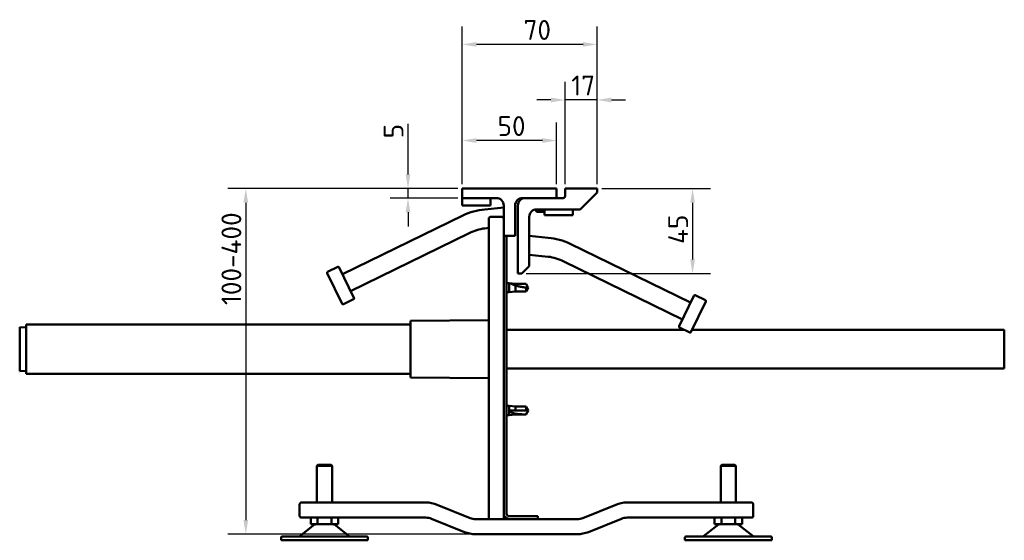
# Model space of a CAD drawing. Header units: millimetres. Extents: x 22 to 1245, y 39 to 867.
# Tile 3 of 3: x 705 to 1226, y 591 to 867. Entities that reach past the tile are written whole.
import ezdxf

# ---------------------------------------------------------------- set-up
doc = ezdxf.new("R2010")
doc.units = ezdxf.units.MM
doc.header["$LTSCALE"] = 3
doc.layers.add('Bemaßung (ISO)', color=7, linetype='Continuous', lineweight=25)
doc.layers.add('Sichtbar (ISO)', color=7, linetype='Continuous', lineweight=50)
doc.styles.add('Notiztext (DIN)', font='isocpeur.ttf')
doc.dimstyles.new('Standard (DIN)', dxfattribs={"dimscale": 3, "dimtxt": 3.5, "dimasz": 2.5, "dimexe": 3.175, "dimexo": 0.8, "dimgap": 0.8, "dimtad": 1, "dimrnd": 1e-08, "dimzin": 0, "dimtxsty": 'Notiztext (DIN)', "dimcen": 0.09, "dimdle": 10, "dimclrd": 256, "dimclre": 256, "dimclrt": 256, "dimadec": 0, "dimazin": 0, "dimtfac": 1, "dimtmove": 0, "dimatfit": 3, "dimfxl": 1, "dimtolj": 1, "dimtzin": 0, "dimlwd": -1, "dimlwe": -1, "dimarcsym": 0})

# ---------------------------------------------------------------- blocks, each defined once
blk = doc.blocks.new('*D4')
at = {"layer": 'Bemaßung (ISO)', "transparency": 16777216}
for p, q in [((936.78, 777.29), (814.97, 777.29)), ((824.49, 769.79), (824.49, 601.79)), ((943.89, 594.29), (814.97, 594.29))]:
    blk.add_line(p, q, dxfattribs=at)
for points in [[(823.24, 769.79), (825.74, 769.79), (824.49, 777.29)], [(823.24, 601.79), (825.74, 601.79), (824.49, 594.29)]]:
    blk.add_solid(points, dxfattribs=at)
at = {"layer": 'Defpoints', "color": 0, "transparency": 16777216}
for p in [(939.18, 777.29), (824.49, 594.29), (946.29, 594.29)]:
    blk.add_point(p, dxfattribs=at)
at = {"layer": 'Bemaßung (ISO)', "transparency": 16777216, "insert": (811.59, 708.93), "char_height": 10.5, "attachment_point": 1, "rotation": 90, "style": 'Notiztext (DIN)'}
blk.add_mtext('\\A1; \\fISOCPEUR|b0|i0;\\H10.5000;100-400', dxfattribs=at)
blk = doc.blocks.new('*D5')
at = {"layer": 'Bemaßung (ISO)', "transparency": 16777216}
for p, q in [((910.43, 784.79), (910.43, 811.53)), ((936.78, 777.29), (900.91, 777.29)), ((936.78, 772.29), (900.91, 772.29)), ((910.43, 772.29), (910.43, 777.29)), ((910.43, 764.79), (910.43, 757.29))]:
    blk.add_line(p, q, dxfattribs=at)
for points in [[(909.18, 784.79), (911.68, 784.79), (910.43, 777.29)], [(909.18, 764.79), (911.68, 764.79), (910.43, 772.29)]]:
    blk.add_solid(points, dxfattribs=at)
at = {"layer": 'Defpoints', "color": 0, "transparency": 16777216}
for p in [(910.43, 772.29), (939.18, 777.29), (939.18, 772.29)]:
    blk.add_point(p, dxfattribs=at)
at = {"layer": 'Bemaßung (ISO)', "transparency": 16777216, "insert": (897.53, 803.88), "char_height": 10.5, "attachment_point": 1, "rotation": 90, "style": 'Notiztext (DIN)'}
blk.add_mtext('\\A1;5', dxfattribs=at)
blk = doc.blocks.new('*D6')
at = {"layer": 'Bemaßung (ISO)', "transparency": 16777216}
for p, q in [((939.18, 779.69), (939.18, 863.13)), ((1010.68, 779.69), (1010.68, 863.13)), ((1003.18, 853.61), (946.68, 853.61))]:
    blk.add_line(p, q, dxfattribs=at)
for points in [[(946.68, 854.86), (946.68, 852.36), (939.18, 853.61)], [(1003.18, 854.86), (1003.18, 852.36), (1010.68, 853.61)]]:
    blk.add_solid(points, dxfattribs=at)
at = {"layer": 'Defpoints', "color": 0, "transparency": 16777216}
for p in [(939.18, 853.61), (939.18, 777.29), (1010.68, 777.29)]:
    blk.add_point(p, dxfattribs=at)
at = {"layer": 'Bemaßung (ISO)', "transparency": 16777216, "insert": (964.96, 866.51), "char_height": 10.5, "attachment_point": 1, "style": 'Notiztext (DIN)'}
blk.add_mtext('\\A1; \\fISOCPEUR|b0|i0;\\H10.5000;70', dxfattribs=at)
blk = doc.blocks.new('*D7')
at = {"layer": 'Bemaßung (ISO)', "transparency": 16777216}
for p, q in [((939.18, 779.69), (939.18, 812.26)), ((989.18, 779.69), (989.18, 812.26)), ((981.68, 802.73), (946.68, 802.73))]:
    blk.add_line(p, q, dxfattribs=at)
for points in [[(946.68, 803.98), (946.68, 801.48), (939.18, 802.73)], [(981.68, 803.98), (981.68, 801.48), (989.18, 802.73)]]:
    blk.add_solid(points, dxfattribs=at)
at = {"layer": 'Defpoints', "color": 0, "transparency": 16777216}
for p in [(939.18, 802.73), (939.18, 777.29), (989.18, 777.29)]:
    blk.add_point(p, dxfattribs=at)
at = {"layer": 'Bemaßung (ISO)', "transparency": 16777216, "insert": (957.88, 815.63), "char_height": 10.5, "attachment_point": 1, "style": 'Notiztext (DIN)'}
blk.add_mtext('\\A1;50', dxfattribs=at)
blk = doc.blocks.new('*D8')
at = {"layer": 'Bemaßung (ISO)', "transparency": 16777216}
for p, q in [((1013.08, 777.29), (1070.73, 777.29)), ((1061.2, 769.79), (1061.2, 739.79)), ((973.08, 732.29), (1070.73, 732.29))]:
    blk.add_line(p, q, dxfattribs=at)
for points in [[(1059.95, 769.79), (1062.45, 769.79), (1061.2, 777.29)], [(1059.95, 739.79), (1062.45, 739.79), (1061.2, 732.29)]]:
    blk.add_solid(points, dxfattribs=at)
at = {"layer": 'Defpoints', "color": 0, "transparency": 16777216}
for p in [(1010.68, 777.29), (970.68, 732.29), (1061.2, 732.29)]:
    blk.add_point(p, dxfattribs=at)
at = {"layer": 'Bemaßung (ISO)', "transparency": 16777216, "insert": (1048.3, 747.97), "char_height": 10.5, "attachment_point": 1, "rotation": 90, "style": 'Notiztext (DIN)'}
blk.add_mtext('\\A1;45', dxfattribs=at)
blk = doc.blocks.new('*D9')
at = {"layer": 'Bemaßung (ISO)', "transparency": 16777216}
for p, q in [((993.68, 779.69), (993.68, 833.72)), ((1010.68, 779.69), (1010.68, 833.72)), ((986.18, 824.2), (978.68, 824.2)), ((1010.68, 824.2), (993.68, 824.2)), ((1018.18, 824.2), (1025.68, 824.2))]:
    blk.add_line(p, q, dxfattribs=at)
for points in [[(986.18, 825.45), (986.18, 822.95), (993.68, 824.2)], [(1018.18, 825.45), (1018.18, 822.95), (1010.68, 824.2)]]:
    blk.add_solid(points, dxfattribs=at)
at = {"layer": 'Defpoints', "color": 0, "transparency": 16777216}
for p in [(993.68, 824.2), (993.68, 777.29), (1010.68, 777.29)]:
    blk.add_point(p, dxfattribs=at)
at = {"layer": 'Bemaßung (ISO)', "transparency": 16777216, "insert": (996.93, 837.1), "char_height": 10.5, "attachment_point": 1, "style": 'Notiztext (DIN)'}
blk.add_mtext('\\A1;17', dxfattribs=at)

msp = doc.modelspace()

# ---------------------------------------------------------------- linework, layer by layer
at = {"layer": 'Sichtbar (ISO)'}
for p, q in [((989.1804, 777.2917), (939.1804, 777.2917)), ((939.1804, 777.2917), (939.1804, 772.2917)), ((954.1804, 772.2917), (939.1804, 772.2917)), ((939.1804, 772.2917), (939.1804, 768.2917)), ((954.1804, 772.2917), (957.1804, 772.2917)), ((954.1804, 772.2917), (954.1804, 768.2917)), ((971.1804, 772.2917), (989.1804, 772.2917)), ((992.6804, 772.2917), (972.6804, 772.2917)), ((989.1804, 772.2917), (989.1804, 777.2917)), ((993.6804, 777.2917), (993.6804, 773.2917)), ((1010.6804, 777.2917), (993.6804, 777.2917)), ((1001.6804, 766.2917), (1010.6804, 775.2917)), ((1010.6804, 775.2917), (1010.6804, 777.2917)), ((954.1804, 768.2917), (939.1804, 768.2917)), ((961.1804, 767.2917), (951.1804, 766.2316)), ((961.1804, 768.2917), (961.1804, 752.2917)), ((967.1804, 752.2917), (967.1804, 768.2917)), ((968.6804, 768.2917), (968.6804, 732.2917)), ((939.4859, 763.0626), (875.6715, 731.9382)), ((960.1804, 762.2917), (954.1804, 762.2917)), ((974.6804, 736.2917), (974.6804, 762.2917)), ((978.1804, 766.2603), (978.1804, 765.4822)), ((980.6804, 765.4822), (978.1804, 765.4822)), ((978.6709, 764.9917), (978.1804, 765.4822)), ((980.6804, 764.9917), (978.6709, 764.9917)), ((978.6804, 766.2917), (982.6804, 766.2917)), ((982.6804, 765.4822), (980.6804, 765.4822)), ((982.6804, 764.9917), (980.6804, 764.9917)), ((982.6804, 766.2917), (997.6804, 766.2917)), ((982.6804, 766.2917), (982.6804, 763.2917)), ((997.6804, 763.2917), (982.6804, 763.2917)), ((997.6804, 763.2917), (997.6804, 766.2917)), ((997.6804, 766.2917), (1001.6804, 766.2917)), ((953.1804, 761.2917), (953.1804, 602.2917)), ((942.8977, 753.6626), (880.0308, 723.0003)), ((953.1804, 756.4436), (951.1804, 756.2316)), ((961.1804, 605.2917), (961.1804, 752.2917)), ((961.1804, 752.2917), (962.6804, 752.2917)), ((961.1804, 752.2917), (967.1804, 752.2917)), ((962.6804, 605.2917), (962.6804, 752.2917)), ((974.6804, 752.2917), (984.6804, 751.2316)), ((996.375, 748.0626), (1060.1893, 716.9382)), ((974.6804, 742.2917), (984.6804, 741.2316)), ((873.2372, 735.7886), (867.8445, 733.1584)), ((974.6804, 736.2917), (970.6804, 732.2917)), ((992.9632, 738.6626), (1055.8301, 708.0003)), ((875.5049, 716.3115), (867.6142, 732.4898)), ((873.9058, 735.5584), (881.7965, 719.3801)), ((968.6804, 732.2917), (970.6804, 732.2917)), ((963.9804, 727.1917), (962.6804, 727.1917)), ((963.9804, 727.1917), (963.9804, 722.3917)), ((967.4484, 726.8417), (963.9804, 727.1917)), ((964.7221, 727.1166), (967.4484, 726.8415)), ((967.4484, 726.8417), (967.4484, 726.8415)), ((972.9969, 726.8417), (967.4484, 726.8417)), ((967.4484, 726.8415), (972.9969, 726.8415)), ((967.4484, 725.9854), (967.4484, 722.7417)), ((972.9969, 726.8417), (972.9969, 726.8415)), ((974.1804, 724.7917), (972.9969, 726.8417)), ((972.9969, 726.8415), (974.1804, 724.7917)), ((963.9804, 722.3917), (962.6804, 722.3917)), ((967.4484, 722.7417), (963.9804, 722.3917)), ((972.9969, 722.7417), (967.4484, 722.7417)), ((972.9969, 724.9042), (972.9969, 722.7417)), ((974.1804, 724.7917), (972.9969, 722.7417)), ((1054.0644, 704.3801), (1061.955, 720.5584)), ((1062.6236, 720.7886), (1068.0164, 718.1584)), ((881.5663, 718.7115), (876.1735, 716.0813)), ((1068.2466, 717.4898), (1060.3559, 701.3115)), ((708.1804, 679.2917), (708.1804, 705.2917)), ((708.1804, 705.2917), (911.6804, 705.2917)), ((911.6804, 707.2917), (953.1804, 707.6487)), ((911.6804, 677.2917), (911.6804, 707.2917)), ((704.6804, 680.6417), (704.6804, 703.9417)), ((708.1804, 703.7159), (704.6804, 703.9417)), ((1056.6932, 702.5417), (962.6804, 702.5417)), ((1054.2946, 703.7115), (1059.6873, 701.0813)), ((1226.3804, 702.5417), (1060.9559, 702.5417)), ((1226.3804, 702.5417), (1226.3804, 682.0417)), ((708.1804, 680.8675), (704.6804, 680.6417)), ((708.1804, 679.2917), (911.6804, 679.2917)), ((1226.3804, 682.0417), (962.6804, 682.0417)), ((911.6804, 677.2917), (953.1804, 676.9347)), ((963.9804, 662.1917), (962.6804, 662.1917)), ((963.9804, 657.3917), (962.6804, 657.3917)), ((963.9804, 662.1917), (963.9804, 657.3917)), ((967.4484, 661.8417), (963.9804, 662.1917)), ((967.4484, 657.7417), (963.9804, 657.3917)), ((964.7221, 659.7186), (967.4484, 659.7273)), ((967.4484, 661.8417), (967.4484, 659.7273)), ((972.9969, 661.8417), (967.4484, 661.8417)), ((967.4484, 659.7273), (972.9969, 659.7273)), ((967.4484, 658.1023), (967.4484, 657.7417)), ((972.9969, 657.7417), (967.4484, 657.7417)), ((972.9969, 661.8417), (972.9969, 659.7273)), ((973.6254, 660.753), (972.9969, 661.8417)), ((972.9969, 659.7273), (974.1804, 659.7917)), ((973.6254, 658.8303), (972.9969, 657.7417)), ((972.9969, 657.743), (972.9969, 657.7417)), ((973.6254, 660.753), (974.1804, 659.7917)), ((973.6254, 658.8303), (974.1804, 659.7917)), ((862.6804, 631.0743), (862.1804, 630.5743)), ((870.1804, 630.5743), (862.1804, 630.5743)), ((862.1804, 611.0743), (862.1804, 630.5743)), ((862.6804, 631.0743), (869.6804, 631.0743)), ((869.6804, 631.0743), (870.1804, 630.5743)), ((870.1804, 611.0743), (870.1804, 630.5743)), ((1076.6804, 631.0743), (1076.1804, 630.5743)), ((1084.1804, 630.5743), (1076.1804, 630.5743)), ((1076.1804, 611.0743), (1076.1804, 630.5743)), ((1076.6804, 631.0743), (1083.6804, 631.0743)), ((1083.6804, 631.0743), (1084.1804, 630.5743)), ((1084.1804, 611.0743), (1084.1804, 630.5743)), ((919.8876, 611.0743), (853.9977, 611.0743)), ((1092.3632, 611.0743), (1026.4732, 611.0743)), ((852.9977, 610.0743), (852.9977, 604.0743)), ((943.2937, 602.8742), (925.8813, 609.9092)), ((961.1804, 602.2917), (961.1804, 605.2917)), ((1020.4795, 609.9092), (1003.0672, 602.8742)), ((1093.3632, 604.0743), (1093.3632, 610.0743)), ((853.9977, 603.0743), (919.8876, 603.0743)), ((858.8804, 599.5743), (858.8804, 603.0743)), ((862.5304, 599.5743), (862.5304, 603.0743)), ((869.8304, 599.5743), (869.8304, 603.0743)), ((873.4804, 599.5743), (873.4804, 603.0743)), ((922.8844, 602.4918), (940.2968, 595.4567)), ((953.1804, 602.2917), (946.2905, 602.2917)), ((954.1804, 602.2917), (953.1804, 602.2917)), ((960.1804, 602.2917), (954.1804, 602.2917)), ((961.1804, 602.2917), (960.1804, 602.2917)), ((964.1804, 602.2917), (961.1804, 602.2917)), ((979.1804, 603.7917), (964.1804, 603.7917)), ((964.1804, 602.2917), (979.1804, 602.2917)), ((979.1804, 603.7917), (979.1804, 602.2917)), ((1000.0703, 602.2917), (979.1804, 602.2917)), ((1006.064, 595.4567), (1023.4764, 602.4918)), ((1026.4732, 603.0743), (1092.3632, 603.0743)), ((1072.8804, 599.5743), (1072.8804, 603.0743)), ((1076.5304, 599.5743), (1076.5304, 603.0743)), ((1083.8304, 599.5743), (1083.8304, 603.0743)), ((1087.4804, 599.5743), (1087.4804, 603.0743)), ((860.9082, 599.3598), (853.0665, 593.1816)), ((862.5304, 599.5743), (858.8804, 599.5743)), ((869.8304, 599.5743), (862.5304, 599.5743)), ((873.4804, 599.5743), (869.8304, 599.5743)), ((871.4527, 599.3598), (879.2943, 593.1816)), ((1074.9082, 599.3598), (1067.0665, 593.1816)), ((1076.5304, 599.5743), (1072.8804, 599.5743)), ((1083.8304, 599.5743), (1076.5304, 599.5743)), ((1087.4804, 599.5743), (1083.8304, 599.5743)), ((1085.4527, 599.3598), (1093.2943, 593.1816)), ((843.1804, 591.0743), (843.1804, 592.5743)), ((889.1804, 591.0743), (843.1804, 591.0743)), ((843.6804, 593.0743), (888.6804, 593.0743)), ((889.1804, 591.0743), (889.1804, 592.5743)), ((946.2905, 594.2917), (1000.0703, 594.2917)), ((1057.1804, 591.0743), (1057.1804, 592.5743)), ((1103.1804, 591.0743), (1057.1804, 591.0743)), ((1057.6804, 593.0743), (1102.6804, 593.0743)), ((1103.1804, 591.0743), (1103.1804, 592.5743))]:
    msp.add_line(p, q, dxfattribs=at)
for centre, radius, start, end in [((957.1804, 768.2917), 4, 0, 90), ((971.1804, 768.2917), 4, 90, 180), ((972.6804, 768.2917), 4, 90, 180), ((992.6804, 773.2917), 1, 270, 0), ((954.3429, 731.3987), 34.9761, 95.187692, 115.136533), ((954.1804, 761.2917), 1, 90, 180), ((960.1804, 761.2917), 1, 0, 90), ((978.6804, 762.2917), 4, 90, 180), ((954.3429, 731.3987), 25.0334, 97.257619, 117.20646), ((981.5179, 716.3987), 34.9761, 64.863467, 84.812308), ((981.5179, 716.3987), 25.0334, 62.79354, 82.742381), ((873.4564, 735.3392), 0.5, 26, 116), ((868.0636, 732.709), 0.5, 116, 206), ((1062.4044, 720.3392), 0.5, 64, 154), ((875.9543, 716.5307), 0.5, 206, 296), ((881.3471, 719.1609), 0.5, 296, 26), ((1067.7972, 717.709), 0.5, 334, 64), ((1054.5138, 704.1609), 0.5, 154, 244), ((1059.9065, 701.5307), 0.5, 244, 334), ((853.9977, 610.0743), 1, 90, 180), ((919.8876, 595.0743), 16, 68, 90), ((1026.4732, 595.0743), 16, 90, 112), ((1092.3632, 610.0743), 1, 0, 90), ((964.1804, 605.2917), 3, 180, 270), ((964.1804, 605.2917), 1.5, 180, 270), ((853.9977, 604.0743), 1, 180, 270), ((919.8876, 595.0743), 8, 68, 90), ((946.2905, 610.2917), 8, 248, 270), ((1000.0703, 610.2917), 8, 270, 292), ((1026.4732, 595.0743), 8, 90, 112), ((1092.3632, 604.0743), 1, 270, 0), ((861.527, 598.5743), 1, 90, 128.233825), ((870.8338, 598.5743), 1, 51.766175, 90), ((946.2905, 610.2917), 16, 248, 270), ((1000.0703, 610.2917), 16, 270, 292), ((1075.527, 598.5743), 1, 90, 128.233825), ((1084.8338, 598.5743), 1, 51.766175, 90), ((843.6804, 592.5743), 0.5, 90, 180), ((852.7571, 593.5743), 0.5, 270, 308.233825), ((879.6037, 593.5743), 0.5, 231.766175, 270), ((888.6804, 592.5743), 0.5, 0, 90), ((1057.6804, 592.5743), 0.5, 90, 180), ((1066.7571, 593.5743), 0.5, 270, 308.233825), ((1093.6037, 593.5743), 0.5, 231.766175, 270), ((1102.6804, 592.5743), 0.5, 0, 90)]:
    msp.add_arc(centre, radius, start, end, dxfattribs=at)
for start_param, end_param in [(1.08869412, 1.0949399), (1.55682317, 1.57079633)]:
    msp.add_ellipse((974.1804, 745.1902), major_axis=(-20.4, 0), ratio=0.99992678, start_param=start_param, end_param=end_param, dxfattribs=at)
for points, knots in [([(967.4484, 725.9854), (967.2265, 726.0612), (967.0046, 726.1408), (966.5125, 726.3256), (966.2451, 726.4318), (965.7412, 726.6419), (965.5042, 726.7458), (965.147, 726.9086), (965.0008, 726.9774), (964.8412, 727.0548), (964.7978, 727.0763), (964.7382, 727.1067), (964.7221, 727.1155), (964.7221, 727.1166)], [1.00887175, 1.00887175, 1.00887175, 1.00887175, 1.67026687, 1.67026687, 2.50540031, 2.50540031, 3.34053375, 3.34053375, 3.91825705, 3.91825705, 4.20711871, 4.20711871, 4.49598036, 4.49598036, 4.49598036, 4.49598036]), ([(972.9969, 724.9042), (972.6901, 724.9221), (972.3795, 724.947), (971.4099, 725.0476), (970.7451, 725.149), (969.438, 725.4118), (968.7964, 725.5729), (967.9332, 725.8284), (967.6878, 725.9057), (967.4484, 725.9854)], [0.98043403, 0.98043403, 0.98043403, 0.98043403, 1.8678301, 1.8678301, 3.73566019, 3.73566019, 5.60349029, 5.60349029, 6.3657255, 6.3657255, 6.3657255, 6.3657255]), ([(974.1804, 724.7917), (974.0092, 724.7881), (973.8296, 724.7931), (973.4623, 724.8239), (973.2746, 724.8497), (973.057, 724.8918), (973.0269, 724.8979), (972.9969, 724.9042)], [0, 0, 0, 0, 1.02724635, 1.02724635, 2.0544927, 2.0544927, 2.21921907, 2.21921907, 2.21921907, 2.21921907]), ([(967.4484, 658.1023), (967.2265, 658.1276), (967.0046, 658.1608), (966.5125, 658.2593), (966.2451, 658.3304), (965.7412, 658.5173), (965.5042, 658.632), (965.147, 658.889), (965.0008, 659.0237), (964.8412, 659.2624), (964.7978, 659.3481), (964.7382, 659.5281), (964.7221, 659.6224), (964.7221, 659.7186)], [1.00887175, 1.00887175, 1.00887175, 1.00887175, 1.67026687, 1.67026687, 2.50540031, 2.50540031, 3.34053375, 3.34053375, 3.91825705, 3.91825705, 4.20711871, 4.20711871, 4.49598036, 4.49598036, 4.49598036, 4.49598036]), ([(972.9969, 657.743), (972.6901, 657.7436), (972.3795, 657.7447), (971.4099, 657.752), (970.7451, 657.762), (969.438, 657.8214), (968.7964, 657.8705), (967.9332, 658.0014), (967.6878, 658.0468), (967.4484, 658.1023)], [0.98043403, 0.98043403, 0.98043403, 0.98043403, 1.8678301, 1.8678301, 3.73566019, 3.73566019, 5.60349029, 5.60349029, 6.3657255, 6.3657255, 6.3657255, 6.3657255]), ([(974.1804, 659.7917), (974.0092, 659.4953), (973.8296, 659.1841), (973.4623, 658.5479), (973.2746, 658.2229), (973.057, 657.8468), (973.0269, 657.7949), (972.9969, 657.743)], [0, 0, 0, 0, 1.02724635, 1.02724635, 2.0544927, 2.0544927, 2.21921907, 2.21921907, 2.21921907, 2.21921907]), ([(974.1804, 659.7917), (974.0092, 660.0881), (973.8296, 660.3993), (973.6391, 660.7292), (973.6323, 660.7411), (973.6254, 660.753)], [0, 0, 0, 0, 1.02730368, 1.02730368, 1.06562591, 1.06562591, 1.06562591, 1.06562591])]:
    msp.add_open_spline(points, degree=3, knots=knots, dxfattribs=at)

# ---------------------------------------------------------------- dimensions: what is measured, and where the dimension line sits
at = {"layer": 'Bemaßung (ISO)'}
dim = msp.add_linear_dim(base=(939.1804, 853.6069), p1=(1010.6804, 777.2917), p2=(939.1804, 777.2917), text=' \\fISOCPEUR|b0|i0;\\H10.5000;70', dimstyle='Standard (DIN)', override={"dimgap": 0.8, "dimdec": 0, "dimtol": 0, "dimlim": 0, "dimtp": 0, "dimtm": 0, "dimtdec": 2, "dimtofl": 0, "dimatfit": 1}, dxfattribs=at)
dim.commit()
dim.dimension.update_dxf_attribs({"geometry": '*D6', "text_midpoint": (974.9304, 853.6069), "dimtype": 160})
for base, p1, p2, angle, override, picture, middle in [((993.6804, 824.1988), (1010.6804, 777.2917), (993.6804, 777.2917), 180, {"dimgap": 0.8, "dimdec": 0, "dimtol": 0, "dimlim": 0, "dimtp": 0, "dimtm": 0, "dimtdec": 2, "dimtofl": 1, "dimatfit": 1}, '*D9', (1002.1804, 824.1988)), ((939.1804, 802.733), (989.1804, 777.2917), (939.1804, 777.2917), 180, {"dimgap": 0.8, "dimdec": 0, "dimtol": 0, "dimlim": 0, "dimtp": 0, "dimtm": 0, "dimtdec": 2, "dimtofl": 0, "dimatfit": 1}, '*D7', (964.1804, 802.733)), ((910.4346, 772.2917), (939.1804, 777.2917), (939.1804, 772.2917), 90, {"dimgap": 0.8, "dimdec": 0, "dimtol": 0, "dimlim": 0, "dimtp": 0, "dimtm": 0, "dimtdec": 2, "dimtofl": 1, "dimatfit": 1}, '*D5', (910.4346, 806.5042)), ((1061.2035, 732.2917), (1010.6804, 777.2917), (970.6804, 732.2917), 90, {"dimgap": 0.8, "dimdec": 0, "dimtol": 0, "dimlim": 0, "dimtp": 0, "dimtm": 0, "dimtdec": 2, "dimtofl": 0, "dimatfit": 1}, '*D8', (1061.2035, 754.7917))]:
    dim = msp.add_linear_dim(base=base, p1=p1, p2=p2, angle=angle, dimstyle='Standard (DIN)', override=override, dxfattribs=at)
    dim.commit()
    dim.dimension.update_dxf_attribs({"geometry": picture, "text_midpoint": middle, "dimtype": 160})
dim = msp.add_linear_dim(base=(824.4931, 594.2917), p1=(939.1804, 777.2917), p2=(946.2905, 594.2917), angle=90, text=' \\fISOCPEUR|b0|i0;\\H10.5000;100-400', dimstyle='Standard (DIN)', override={"dimgap": 0.8, "dimdec": 0, "dimtol": 0, "dimlim": 0, "dimtp": 0, "dimtm": 0, "dimtdec": 2, "dimtofl": 0, "dimatfit": 1}, dxfattribs=at)
dim.commit()
dim.dimension.update_dxf_attribs({"geometry": '*D4', "text_midpoint": (824.4931, 736.7592), "dimtype": 160})

doc.saveas('drawing.dxf')
